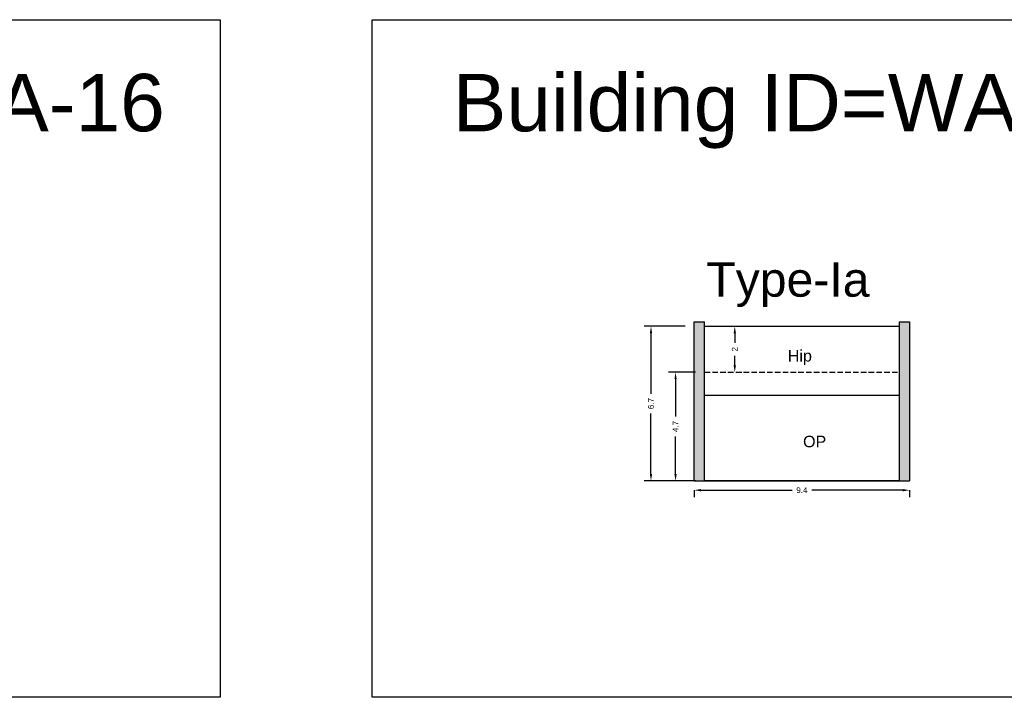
# Model space of a CAD drawing. Header units: metres. Extents: x 3416649 to 3417136, y -6712926 to -6712690.
# Tile 34 of 46: x 3416919 to 3416962, y -6712775 to -6712745. Entities that reach past the tile are written whole.
import ezdxf

# ---------------------------------------------------------------- set-up
doc = ezdxf.new("R2010")
doc.units = ezdxf.units.M
doc.linetypes.add('ACAD_ISO02W100', pattern=[15, 12, -3])
doc.layers.add('Dotted', color=7, linetype='ACAD_ISO02W100', plot=False)
doc.styles.get("Standard").update_dxf_attribs({"font": 'arial.ttf'})
doc.dimstyles.new('ISO-25', dxfattribs={"dimtxt": 0.25, "dimasz": 0.3, "dimexe": 0.3, "dimexo": 0.4, "dimgap": 0.2, "dimtad": 0, "dimdec": 1, "dimdsep": 46, "dimtxsty": 'Standard', "dimcen": 2.5, "dimadec": 0, "dimazin": 0, "dimtfac": 1, "dimtdec": 1, "dimtmove": 0, "dimatfit": 3, "dimfxl": 1, "dimarcsym": 0})

# ---------------------------------------------------------------- blocks, each defined once
blk = doc.blocks.new('*D141')
at = {"color": 0, "lineweight": -2, "transparency": 16777216}
for p, q in [((3416948.233, -6712760.429), (3416947.071, -6712760.429)), ((3416947.371, -6712760.729), (3416947.371, -6712762.362)), ((3416947.371, -6712764.859), (3416947.371, -6712763.227)), ((3416948.233, -6712765.159), (3416947.071, -6712765.159))]:
    blk.add_line(p, q, dxfattribs=at)
at = {"color": 0, "transparency": 16777216}
for points in [[(3416947.321, -6712760.729), (3416947.421, -6712760.729), (3416947.371, -6712760.429)], [(3416947.321, -6712764.859), (3416947.421, -6712764.859), (3416947.371, -6712765.159)]]:
    blk.add_solid(points, dxfattribs=at)
at = {"layer": 'Defpoints', "color": 0, "transparency": 16777216}
for p in [(3416947.371, -6712760.429), (3416948.633, -6712760.429), (3416948.633, -6712765.159)]:
    blk.add_point(p, dxfattribs=at)
at = {"color": 0, "transparency": 16777216, "insert": (3416947.371, -6712762.794), "char_height": 0.25, "attachment_point": 5, "rotation": 90}
blk.add_mtext('4.7', dxfattribs=at)
blk = doc.blocks.new('*D142')
at = {"color": 0, "lineweight": -2, "transparency": 16777216}
for p, q in [((3416949.948, -6712758.729), (3416949.948, -6712759.147)), ((3416950.088, -6712758.429), (3416950.248, -6712758.429)), ((3416949.948, -6712760.129), (3416949.948, -6712759.712)), ((3416950.088, -6712760.429), (3416950.248, -6712760.429))]:
    blk.add_line(p, q, dxfattribs=at)
at = {"color": 0, "transparency": 16777216}
for points in [[(3416949.898, -6712758.729), (3416949.998, -6712758.729), (3416949.948, -6712758.429)], [(3416949.898, -6712760.129), (3416949.998, -6712760.129), (3416949.948, -6712760.429)]]:
    blk.add_solid(points, dxfattribs=at)
at = {"layer": 'Defpoints', "color": 0, "transparency": 16777216}
for p in [(3416949.688, -6712758.429), (3416949.948, -6712758.429), (3416949.688, -6712760.429)]:
    blk.add_point(p, dxfattribs=at)
at = {"color": 0, "transparency": 16777216, "insert": (3416949.948, -6712759.429), "char_height": 0.25, "attachment_point": 5, "rotation": 90}
blk.add_mtext('2', dxfattribs=at)
blk = doc.blocks.new('*D143')
at = {"color": 0, "lineweight": -2, "transparency": 16777216}
for p, q in [((3416947.783, -6712758.429), (3416946.002, -6712758.429)), ((3416946.302, -6712758.729), (3416946.302, -6712761.366)), ((3416946.302, -6712764.859), (3416946.302, -6712762.223)), ((3416947.783, -6712765.159), (3416946.002, -6712765.159))]:
    blk.add_line(p, q, dxfattribs=at)
at = {"color": 0, "transparency": 16777216}
for points in [[(3416946.252, -6712758.729), (3416946.352, -6712758.729), (3416946.302, -6712758.429)], [(3416946.252, -6712764.859), (3416946.352, -6712764.859), (3416946.302, -6712765.159)]]:
    blk.add_solid(points, dxfattribs=at)
at = {"layer": 'Defpoints', "color": 0, "transparency": 16777216}
for p in [(3416946.302, -6712758.429), (3416948.183, -6712758.429), (3416948.183, -6712765.159)]:
    blk.add_point(p, dxfattribs=at)
at = {"color": 0, "transparency": 16777216, "insert": (3416946.302, -6712761.794), "char_height": 0.25, "attachment_point": 5, "rotation": 90}
blk.add_mtext('6.7', dxfattribs=at)
blk = doc.blocks.new('*D144')
at = {"color": 0, "lineweight": -2, "transparency": 16777216}
for p, q in [((3416948.183, -6712765.559), (3416948.183, -6712765.866)), ((3416948.483, -6712765.566), (3416952.441, -6712765.566)), ((3416957.253, -6712765.566), (3416953.295, -6712765.566)), ((3416957.553, -6712765.559), (3416957.553, -6712765.866))]:
    blk.add_line(p, q, dxfattribs=at)
at = {"color": 0, "transparency": 16777216}
for points in [[(3416948.483, -6712765.516), (3416948.483, -6712765.616), (3416948.183, -6712765.566)], [(3416957.253, -6712765.516), (3416957.253, -6712765.616), (3416957.553, -6712765.566)]]:
    blk.add_solid(points, dxfattribs=at)
at = {"layer": 'Defpoints', "color": 0, "transparency": 16777216}
for p in [(3416948.183, -6712765.159), (3416957.553, -6712765.159), (3416957.553, -6712765.566)]:
    blk.add_point(p, dxfattribs=at)
at = {"color": 0, "transparency": 16777216, "insert": (3416952.868, -6712765.566), "char_height": 0.25, "attachment_point": 5}
blk.add_mtext('9.4', dxfattribs=at)

msp = doc.modelspace()

# ---------------------------------------------------------------- hatches: boundary and pattern name
h = msp.add_hatch(color=256)
h.dxf.hatch_style = 1
h.paths.add_polyline_path([(3416948.183, -6712765.159), (3416948.633, -6712765.159), (3416948.633, -6712758.229), (3416948.183, -6712758.229)])
h.paths.add_polyline_path([(3416957.553, -6712758.229), (3416957.103, -6712758.229), (3416957.103, -6712765.159), (3416957.553, -6712765.159)])

# ---------------------------------------------------------------- linework, layer by layer
for points in [[(3416892.035, -6712745.078), (3416927.561, -6712745.078), (3416927.561, -6712774.585), (3416892.035, -6712774.585)], [(3416934.168, -6712745.078), (3416971.621, -6712745.078), (3416971.621, -6712774.585), (3416934.168, -6712774.585)], [(3416948.633, -6712761.429), (3416957.103, -6712761.429), (3416957.103, -6712765.159), (3416948.633, -6712765.159)]]:
    msp.add_lwpolyline(points, close=True)
for points in [[(3416948.183, -6712765.159), (3416948.183, -6712758.229)], [(3416948.183, -6712758.229), (3416948.633, -6712758.229)], [(3416948.633, -6712765.159), (3416948.633, -6712758.229)], [(3416957.103, -6712758.229), (3416957.103, -6712765.159)], [(3416957.103, -6712758.229), (3416957.553, -6712758.229)], [(3416957.553, -6712758.229), (3416957.553, -6712765.159)], [(3416948.633, -6712758.429), (3416957.103, -6712758.429)], [(3416948.633, -6712761.429), (3416957.103, -6712761.429)], [(3416948.183, -6712765.159), (3416957.553, -6712765.159)]]:
    msp.add_lwpolyline(points)
at = {"layer": 'Dotted', "ltscale": 0.02}
msp.add_lwpolyline([(3416948.633, -6712760.429), (3416957.103, -6712760.429)], dxfattribs=at)

# ---------------------------------------------------------------- texts
at = {"attachment_point": 1}
for s, heights, insert, char_height in [('Building ID=WA-16', [0.517], (3416895.545, -6712747.439), 2.5), ('Building ID=WA-17', [0.517], (3416937.678, -6712747.439), 2.5), ('Type-Ia', [0.517], (3416948.709, -6712755.64), 1.5), ('Hip', [0], (3416952.257, -6712759.463), 0.5), ('OP', [0], (3416952.919, -6712763.196), 0.5)]:
    msp.add_mtext_dynamic_manual_height_columns(s, width=67.86454, gutter_width=12.5, heights=heights, dxfattribs=dict(at, insert=insert, char_height=char_height))

# ---------------------------------------------------------------- dimensions: what is measured, and where the dimension line sits
for base, p1, p2, picture, middle in [((3416946.302, -6712758.429), (3416948.183, -6712765.159), (3416948.183, -6712758.429), '*D143', (3416946.302, -6712761.794)), ((3416949.948, -6712758.429), (3416949.688, -6712760.429), (3416949.688, -6712758.429), '*D142', (3416949.948, -6712759.429)), ((3416947.371, -6712760.429), (3416948.633, -6712765.159), (3416948.633, -6712760.429), '*D141', (3416947.371, -6712762.794))]:
    dim = msp.add_linear_dim(base=base, p1=p1, p2=p2, angle=90, dimstyle='ISO-25')
    dim.commit()
    dim.dimension.update_dxf_attribs({"geometry": picture, "text_midpoint": middle})
dim = msp.add_linear_dim(base=(3416957.553, -6712765.566), p1=(3416948.183, -6712765.159), p2=(3416957.553, -6712765.159), dimstyle='ISO-25')
dim.commit()
dim.dimension.update_dxf_attribs({"geometry": '*D144', "text_midpoint": (3416952.868, -6712765.566)})

doc.saveas('drawing.dxf')
